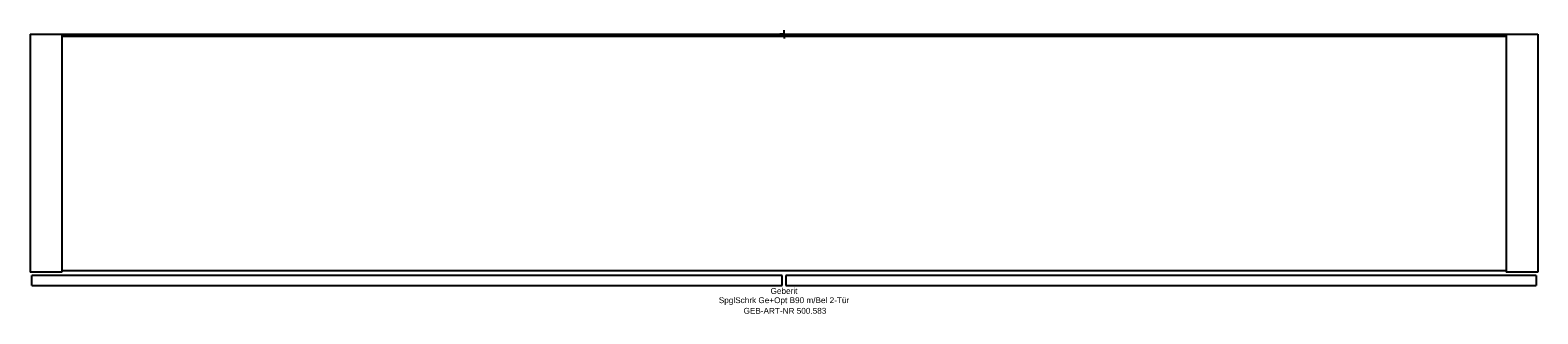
# Model space of a CAD drawing. Header units: millimetres. Extents: x -450 to 450, y -167 to 2.
import ezdxf
from ezdxf.enums import TextEntityAlignment as Align

# ---------------------------------------------------------------- set-up
doc = ezdxf.new("R2010")
doc.units = ezdxf.units.MM
doc.layers.get('0').update_dxf_attribs({"linetype": 'CONTINUOUS'})
for name, color, linetype, lineweight in [('Arbeitspunkt(DIN)', 7, 'CONTINUOUS', 25), ('GEB-ART-NR', 1, 'CONTINUOUS', 18), ('GEB-BEZUG', 2, 'CONTINUOUS', 25), ('GEB-TEXT', 5, 'CONTINUOUS', 18)]:
    doc.layers.add(name, color=color, linetype=linetype, lineweight=lineweight)
doc.layers.add('GEB-KONTUR-A', color=5, linetype='CONTINUOUS')
doc.styles.get("Standard").update_dxf_attribs({"font": 'arial.ttf'})

# ---------------------------------------------------------------- blocks, each defined once
blk = doc.blocks.new('Einfügepunkt')
at = {"layer": 'GEB-BEZUG'}
for p, q in [((-0.71, -0.71), (0.71, 0.71)), ((-0.71, 0.71), (0.71, -0.71))]:
    blk.add_line(p, q, dxfattribs=at)

msp = doc.modelspace()

# ---------------------------------------------------------------- linework, layer by layer
at = {"layer": 'Arbeitspunkt(DIN)', "ltscale": 25}
for q in [(-2.5, 0), (0, 2.5), (0, -2.5), (2.5, 0)]:
    msp.add_line((0, 0), q, dxfattribs=at)
at = {"layer": 'GEB-KONTUR-A', "ltscale": 25}
for p, q in [((-450, 0), (-431, 0)), ((-450, 0), (-450, -142)), ((-431, 0), (-431, -142)), ((-431, 0), (431, 0)), ((431, 0), (450, 0)), ((431, 0), (431, -142)), ((450, 0), (450, -142)), ((-431, -1), (431, -1)), ((-431, -142), (-450, -142)), ((-449, -150), (-449, -144)), ((-1, -144), (-449, -144)), ((-431, -141), (431, -141)), ((-1, -150), (-1, -144)), ((1, -144), (1, -150)), ((449, -144), (1, -144)), ((450, -142), (431, -142)), ((449, -144), (449, -150)), ((-449, -150), (-1, -150)), ((1, -150), (449, -150))]:
    msp.add_line(p, q, dxfattribs=at)

# ---------------------------------------------------------------- block references
at = {"ltscale": 25}
msp.add_blockref('Einfügepunkt', (0, 0), dxfattribs=at)

# ---------------------------------------------------------------- texts
at = {"layer": 'GEB-ART-NR'}
msp.add_text('GEB-ART-NR 500.583', height=3.5, dxfattribs=at).set_placement((0.55, -166.84), align=Align.CENTER)
at = {"layer": 'GEB-TEXT'}
for s, p in [('Geberit', (0, -155)), ('SpglSchrk Ge+Opt B90 m/Bel 2-Tür', (0, -160.5))]:
    msp.add_text(s, height=3.5, dxfattribs=at).set_placement(p, align=Align.CENTER)

doc.saveas('drawing.dxf')
